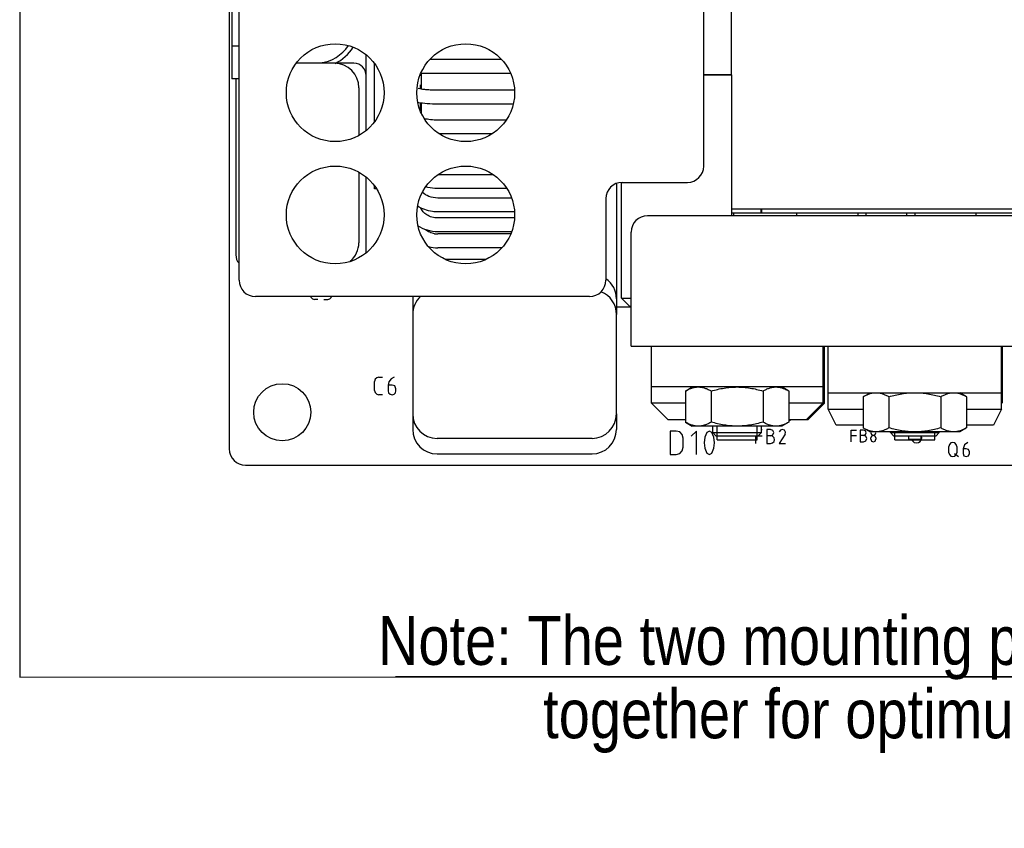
# Model space of a CAD drawing. Header units: millimetres. Extents: x 0 to 417, y 0 to 294.
# Tile 3 of 19: x 84 to 145, y 147 to 196. Entities that reach past the tile are written whole.
import ezdxf

# ---------------------------------------------------------------- set-up
doc = ezdxf.new("R2010")
doc.units = ezdxf.units.MM
for name, color, linetype in [('3105456700_MDXF_CONTINUOUS_LINE', 7, 'Continuous'), ('3110110100_MDXF_CONTINUOUS_LINE', 7, 'Continuous'), ('C5_DXF_CONTINUOUS_LINE', 7, 'Continuous'), ('C6_DXF_CONTINUOUS_LINE', 7, 'Continuous'), ('D10_DXF_CONTINUOUS_LINE', 7, 'Continuous'), ('HEAT_SINK-1_DXF_CONTINUOUS_LINE', 7, 'Continuous'), ('HEAT_SINK-2_DXF_CONTINUOUS_LINE', 7, 'Continuous'), ('L1_DXF_CONTINUOUS_LINE', 7, 'Continuous'), ('L2_BBN_DXF_CONTINUOUS_LINE', 7, 'Continuous'), ('L2_COPPER_CODXF_CONTINUOUS_LINE', 7, 'Continuous'), ('L2_CORE_DXF_CONTINUOUS_LINE', 7, 'Continuous'), ('MDS-300APB18_AA_DXF_TEXT', 7, 'Continuous'), ('MDS-300APB18DXF_CONTINUOUS_LINE', 7, 'Continuous'), ('Q5_Q6_DXF_CONTINUOUS_LINE', 7, 'Continuous')]:
    doc.layers.add(name, color=color, linetype=linetype)
doc.styles.get("Standard").update_dxf_attribs({"font": 'ARIALN.TTF'})
doc.dimstyles.get("Standard").update_dxf_attribs({"dimtxt": 0.18, "dimasz": 0.18, "dimexe": 0.18, "dimexo": 0.0625, "dimgap": 0.09, "dimtad": 0, "dimtih": 1, "dimtoh": 1, "dimdec": 4, "dimzin": 0, "dimdsep": 46, "dimtxsty": 'STANDARD', "dimcen": 0.09, "dimadec": 0, "dimazin": 0, "dimtfac": 1, "dimtdec": 4, "dimtofl": 0, "dimtmove": 0, "dimatfit": 3, "dimfxl": 1, "dimtolj": 1, "dimtzin": 0, "dimarcsym": 0})

msp = doc.modelspace()

# ---------------------------------------------------------------- linework, layer by layer
at = {"layer": '3105456700_MDXF_CONTINUOUS_LINE', "color": 7, "linetype": 'Continuous'}
for p, q in [((126.639, 171.113), (126.639, 171.513)), ((129.639, 171.113), (129.639, 171.513)), ((126.639, 171.113), (126.839, 170.913)), ((126.639, 171.113), (129.639, 171.113)), ((126.839, 170.913), (129.439, 170.913)), ((129.639, 171.113), (129.439, 170.913)), ((137.539, 171.113), (137.539, 171.163)), ((137.539, 171.113), (137.739, 170.913)), ((137.539, 171.113), (140.539, 171.113)), ((137.739, 170.913), (140.339, 170.913)), ((140.539, 171.113), (140.339, 170.913)), ((140.539, 171.113), (140.539, 171.163)), ((126.909, 170.663), (129.368, 170.663)), ((137.809, 170.663), (140.268, 170.663))]:
    msp.add_line(p, q, dxfattribs=at)
at = {"layer": '3105456700_MDXF_CONTINUOUS_LINE', "color": 2, "linetype": 'Continuous'}
for p, q in [((126.909, 170.663), (126.909, 171.513)), ((129.368, 170.663), (129.368, 171.513)), ((137.809, 170.663), (137.809, 171.163)), ((140.268, 170.663), (140.268, 171.163))]:
    msp.add_line(p, q, dxfattribs=at)
at = {"layer": '3110110100_MDXF_CONTINUOUS_LINE', "color": 7, "linetype": 'Continuous'}
for p, q in [((124.963, 173.667), (125.389, 173.913)), ((124.963, 173.667), (124.963, 171.758)), ((126.551, 173.667), (126.551, 171.758)), ((129.726, 173.667), (129.726, 171.758)), ((131.314, 173.667), (130.889, 173.913)), ((131.314, 173.667), (131.314, 171.758)), ((135.863, 173.317), (136.289, 173.563)), ((142.214, 173.317), (141.789, 173.563)), ((135.863, 173.317), (135.863, 171.408)), ((137.451, 173.317), (137.451, 171.408)), ((140.626, 173.317), (140.626, 171.408)), ((142.214, 173.317), (142.214, 171.408)), ((124.963, 171.758), (125.389, 171.513)), ((130.889, 171.513), (125.389, 171.513)), ((131.314, 171.758), (130.889, 171.513)), ((135.863, 171.408), (136.289, 171.163)), ((141.789, 171.163), (136.289, 171.163)), ((142.214, 171.408), (141.789, 171.163))]:
    msp.add_line(p, q, dxfattribs=at)
for points, knots in [([(124.963, 173.667), (125.027, 173.704), (125.154, 173.771), (125.352, 173.85), (125.554, 173.901), (125.69, 173.913), (125.757, 173.913)], [0, 0, 0, 0, 0.261643, 0.514497, 0.759595, 1, 1, 1, 1]), ([(125.757, 173.913), (125.824, 173.913), (125.961, 173.901), (126.162, 173.85), (126.36, 173.771), (126.487, 173.704), (126.551, 173.667)], [0, 0, 0, 0, 0.240405, 0.485503, 0.738357, 1, 1, 1, 1]), ([(126.551, 173.667), (126.68, 173.704), (126.94, 173.773), (127.335, 173.851), (127.736, 173.901), (128.004, 173.913), (128.139, 173.913)], [0, 0, 0, 0, 0.250012, 0.500015, 0.750009, 1, 1, 1, 1]), ([(128.139, 173.913), (128.273, 173.913), (128.542, 173.901), (128.942, 173.851), (129.337, 173.773), (129.597, 173.704), (129.726, 173.667)], [0, 0, 0, 0, 0.249991, 0.499985, 0.749988, 1, 1, 1, 1]), ([(129.726, 173.667), (129.79, 173.704), (129.917, 173.771), (130.115, 173.85), (130.317, 173.901), (130.453, 173.913), (130.52, 173.913)], [0, 0, 0, 0, 0.261643, 0.514497, 0.759594, 1, 1, 1, 1]), ([(130.52, 173.913), (130.588, 173.913), (130.724, 173.901), (130.925, 173.85), (131.123, 173.771), (131.251, 173.704), (131.314, 173.667)], [0, 0, 0, 0, 0.240406, 0.485504, 0.738358, 1, 1, 1, 1]), ([(135.863, 173.317), (135.927, 173.354), (136.054, 173.421), (136.252, 173.5), (136.454, 173.551), (136.59, 173.563), (136.657, 173.563)], [0, 0, 0, 0, 0.261643, 0.514497, 0.759595, 1, 1, 1, 1]), ([(136.657, 173.563), (136.724, 173.563), (136.861, 173.551), (137.062, 173.5), (137.26, 173.421), (137.387, 173.354), (137.451, 173.317)], [0, 0, 0, 0, 0.240405, 0.485503, 0.738357, 1, 1, 1, 1]), ([(137.451, 173.317), (137.58, 173.354), (137.84, 173.423), (138.235, 173.501), (138.636, 173.551), (138.904, 173.563), (139.039, 173.563)], [0, 0, 0, 0, 0.250012, 0.500015, 0.750009, 1, 1, 1, 1]), ([(139.039, 173.563), (139.173, 173.563), (139.442, 173.551), (139.842, 173.501), (140.237, 173.423), (140.497, 173.354), (140.626, 173.317)], [0, 0, 0, 0, 0.249991, 0.499985, 0.749988, 1, 1, 1, 1]), ([(140.626, 173.317), (140.69, 173.354), (140.817, 173.421), (141.015, 173.5), (141.217, 173.551), (141.353, 173.563), (141.42, 173.563)], [0, 0, 0, 0, 0.261643, 0.514497, 0.759594, 1, 1, 1, 1]), ([(141.42, 173.563), (141.488, 173.563), (141.624, 173.551), (141.825, 173.5), (142.023, 173.421), (142.151, 173.354), (142.214, 173.317)], [0, 0, 0, 0, 0.240406, 0.485504, 0.738358, 1, 1, 1, 1]), ([(125.757, 171.513), (125.69, 171.513), (125.554, 171.524), (125.352, 171.575), (125.154, 171.654), (125.027, 171.722), (124.963, 171.758)], [0, 0, 0, 0, 0.240405, 0.485503, 0.738357, 1, 1, 1, 1]), ([(126.551, 171.758), (126.487, 171.722), (126.36, 171.654), (126.162, 171.575), (125.961, 171.524), (125.824, 171.513), (125.757, 171.513)], [0, 0, 0, 0, 0.261643, 0.514497, 0.759595, 1, 1, 1, 1]), ([(128.139, 171.513), (128.004, 171.513), (127.736, 171.524), (127.335, 171.574), (126.94, 171.653), (126.68, 171.721), (126.551, 171.758)], [0, 0, 0, 0, 0.249991, 0.499985, 0.749988, 1, 1, 1, 1]), ([(129.726, 171.758), (129.597, 171.721), (129.337, 171.653), (128.942, 171.574), (128.542, 171.524), (128.273, 171.513), (128.139, 171.513)], [0, 0, 0, 0, 0.250012, 0.500015, 0.750009, 1, 1, 1, 1]), ([(130.52, 171.513), (130.453, 171.513), (130.317, 171.524), (130.115, 171.575), (129.917, 171.654), (129.79, 171.722), (129.726, 171.758)], [0, 0, 0, 0, 0.240406, 0.485504, 0.738358, 1, 1, 1, 1]), ([(131.314, 171.758), (131.251, 171.722), (131.123, 171.654), (130.925, 171.575), (130.724, 171.524), (130.588, 171.513), (130.52, 171.513)], [0, 0, 0, 0, 0.261643, 0.514497, 0.759594, 1, 1, 1, 1]), ([(136.657, 171.163), (136.59, 171.163), (136.454, 171.174), (136.252, 171.225), (136.054, 171.304), (135.927, 171.372), (135.863, 171.408)], [0, 0, 0, 0, 0.240405, 0.485503, 0.738357, 1, 1, 1, 1]), ([(137.451, 171.408), (137.387, 171.372), (137.26, 171.304), (137.062, 171.225), (136.861, 171.174), (136.724, 171.163), (136.657, 171.163)], [0, 0, 0, 0, 0.261643, 0.514497, 0.759595, 1, 1, 1, 1]), ([(139.039, 171.163), (138.904, 171.163), (138.636, 171.174), (138.235, 171.224), (137.84, 171.303), (137.58, 171.371), (137.451, 171.408)], [0, 0, 0, 0, 0.249991, 0.499985, 0.749988, 1, 1, 1, 1]), ([(140.626, 171.408), (140.497, 171.371), (140.237, 171.303), (139.842, 171.224), (139.442, 171.174), (139.173, 171.163), (139.039, 171.163)], [0, 0, 0, 0, 0.250012, 0.500015, 0.750009, 1, 1, 1, 1]), ([(141.42, 171.163), (141.353, 171.163), (141.217, 171.174), (141.015, 171.225), (140.817, 171.304), (140.69, 171.372), (140.626, 171.408)], [0, 0, 0, 0, 0.240406, 0.485504, 0.738358, 1, 1, 1, 1]), ([(142.214, 171.408), (142.151, 171.372), (142.023, 171.304), (141.825, 171.225), (141.624, 171.174), (141.488, 171.163), (141.42, 171.163)], [0, 0, 0, 0, 0.261643, 0.514497, 0.759594, 1, 1, 1, 1])]:
    msp.add_open_spline(points, degree=3, knots=knots, dxfattribs=at)
at = {"layer": 'C5_DXF_CONTINUOUS_LINE', "color": 7, "linetype": 'Continuous'}
for p, q in [((103.439, 193.763), (101.105, 193.763)), ((104.939, 192.263), (104.939, 189.354)), ((104.939, 187.072), (104.939, 182.763))]:
    msp.add_line(p, q, dxfattribs=at)
for centre, start, end in [((103.439, 192.263), 0, 90), ((103.439, 182.763), 310.51661, 0)]:
    msp.add_arc(centre, 1.5, start, end, dxfattribs=at)
at = {"layer": 'C6_DXF_CONTINUOUS_LINE', "color": 7, "linetype": 'Continuous'}
for p, q in [((108.239, 178.363), (108.239, 172.263)), ((120.739, 172.263), (120.739, 178.363)), ((119.239, 170.763), (109.739, 170.763))]:
    msp.add_line(p, q, dxfattribs=at)
for centre, start, end in [((109.739, 178.363), 132.76152, 180), ((119.239, 178.363), 0, 68.22191), ((109.739, 172.263), 180, 270), ((119.239, 172.263), 270, 0)]:
    msp.add_arc(centre, 1.5, start, end, dxfattribs=at)
at = {"layer": 'D10_DXF_CONTINUOUS_LINE', "color": 7, "linetype": 'Continuous'}
for p, q in [((122.889, 172.913), (122.889, 176.413)), ((133.389, 176.413), (133.389, 172.913)), ((133.389, 173.913), (122.889, 173.913)), ((123.889, 171.913), (122.889, 172.913)), ((124.963, 172.913), (122.889, 172.913)), ((133.389, 172.913), (131.314, 172.913)), ((132.389, 171.913), (133.389, 172.913)), ((123.889, 171.913), (124.963, 171.913)), ((131.314, 171.913), (132.389, 171.913))]:
    msp.add_line(p, q, dxfattribs=at)
at = {"layer": 'HEAT_SINK-1_DXF_CONTINUOUS_LINE', "color": 3, "linetype": 'Continuous'}
for p, q in [((97.589, 180.463), (97.589, 213.963)), ((126.089, 187.463), (126.089, 201.463)), ((121.089, 186.463), (125.089, 186.463)), ((120.089, 185.463), (120.089, 180.463)), ((119.089, 179.463), (98.589, 179.463))]:
    msp.add_line(p, q, dxfattribs=at)
for centre in [(103.489, 191.963), (111.489, 191.963), (103.489, 184.463), (111.489, 184.463)]:
    msp.add_circle(centre, 3, dxfattribs=at)
for centre, start, end in [((125.089, 187.463), 270, 0), ((121.089, 185.463), 90, 180), ((98.589, 180.463), 180, 270), ((119.089, 180.463), 270, 0)]:
    msp.add_arc(centre, 1, start, end, dxfattribs=at)
at = {"layer": 'HEAT_SINK-2_DXF_CONTINUOUS_LINE', "color": 3, "linetype": 'Continuous'}
for p, q in [((150.739, 184.413), (122.639, 184.413)), ((121.639, 176.413), (121.639, 183.413)), ((121.639, 176.413), (153.639, 176.413))]:
    msp.add_line(p, q, dxfattribs=at)
msp.add_arc((122.639, 183.413), 1, 90, 180, dxfattribs=at)
at = {"layer": 'L1_DXF_CONTINUOUS_LINE', "color": 7, "linetype": 'Continuous'}
for p, q in [((113.695, 193.988), (109.282, 193.988)), ((105.889, 190.176), (105.889, 193.75)), ((114.244, 193.138), (108.733, 193.138)), ((108.789, 192.175), (108.789, 193.138)), ((108.714, 192.188), (108.714, 192.436)), ((114.474, 192.111), (109.789, 192.111)), ((108.714, 190.84), (108.714, 191.327)), ((108.789, 190.682), (108.789, 191.317)), ((114.398, 191.261), (109.789, 191.261)), ((113.966, 190.28), (109.789, 190.28)), ((113.08, 189.43), (109.897, 189.43)), ((113.18, 186.934), (109.789, 186.934)), ((105.889, 186.063), (105.889, 186.25)), ((106.024, 186.063), (105.889, 186.063)), ((114.012, 186.084), (109.789, 186.084)), ((114.294, 185.502), (109.789, 185.502)), ((108.789, 184.789), (108.789, 184.871)), ((114.475, 184.652), (109.789, 184.652)), ((114.475, 184.28), (109.789, 184.28)), ((114.297, 183.43), (109.789, 183.43)), ((114.247, 183.296), (109.789, 183.296)), ((113.703, 182.446), (109.789, 182.446)), ((112.71, 181.725), (110.267, 181.725))]:
    msp.add_line(p, q, dxfattribs=at)
for centre, radius, start, end in [((109.336, 188.757), 4.318, 97.32154, 98.60684), ((109.236, 189.366), 2.851, 99.02831, 99.43554), ((109.051, 190.508), 0.776, 112.0778, 116.01147), ((109.105, 190.373), 0.921, 110.30527, 112.09891), ((109.789, 184.55), 1.254, 260.53698, 269.96914), ((109.79, 184.554), 2.108, 253.89666, 269.95418)]:
    msp.add_arc(centre, radius, start, end, dxfattribs=at)
for points, knots in [([(109.789, 192.111), (109.661, 192.111), (109.416, 192.116), (109.074, 192.137), (108.798, 192.171), (108.64, 192.201), (108.579, 192.219)], [0, 0, 0, 0, 0.314582, 0.604078, 0.842953, 1, 1, 1, 1]), ([(109.789, 191.261), (109.565, 191.261), (109.153, 191.274), (108.742, 191.317), (108.557, 191.352)], [0, 0, 0, 0, 0.543895, 1, 1, 1, 1]), ([(109.789, 190.28), (109.637, 190.28), (109.355, 190.294), (109.074, 190.338), (108.947, 190.37)], [0, 0, 0, 0, 0.535057, 1, 1, 1, 1]), ([(109.789, 186.084), (109.725, 186.084), (109.472, 186.093), (109.221, 186.133), (109.039, 186.183)], [0, 0, 0, 0, 0.252821, 1, 1, 1, 1]), ([(109.789, 185.502), (109.599, 185.502), (109.253, 185.558), (108.945, 185.738), (108.842, 185.851)], [0, 0, 0, 0, 0.554071, 1, 1, 1, 1]), ([(109.789, 184.652), (109.676, 184.652), (109.242, 184.681), (108.81, 184.826), (108.539, 185.002)], [0, 0, 0, 0, 0.25768, 1, 1, 1, 1]), ([(109.789, 184.28), (109.666, 184.28), (109.426, 184.31), (109.108, 184.443), (108.869, 184.639), (108.77, 184.807), (108.743, 184.889)], [0, 0, 0, 0, 0.287356, 0.557793, 0.796379, 1, 1, 1, 1]), ([(109.789, 183.43), (109.57, 183.43), (109.136, 183.492), (108.738, 183.68), (108.563, 183.802)], [0, 0, 0, 0, 0.506436, 1, 1, 1, 1]), ([(109.583, 183.313), (109.48, 183.33), (109.283, 183.388), (109.108, 183.497), (109.032, 183.561)], [0, 0, 0, 0, 0.512156, 1, 1, 1, 1])]:
    msp.add_open_spline(points, degree=3, knots=knots, dxfattribs=at)
at = {"layer": 'L2_BBN_DXF_CONTINUOUS_LINE', "color": 7, "linetype": 'Continuous'}
for p, q in [((129.639, 184.813), (129.639, 184.588)), ((127.789, 184.588), (146.789, 184.588)), ((127.914, 184.588), (127.914, 184.413)), ((131.789, 184.588), (131.789, 184.413)), ((135.537, 184.588), (135.537, 184.413)), ((136.051, 184.413), (136.051, 184.588)), ((138.526, 184.588), (138.526, 184.413)), ((139.04, 184.588), (139.04, 184.413)), ((142.789, 184.588), (142.789, 184.413))]:
    msp.add_line(p, q, dxfattribs=at)
at = {"layer": 'L2_COPPER_CODXF_CONTINUOUS_LINE', "color": 7, "linetype": 'Continuous'}
msp.add_line((146.789, 184.813), (127.789, 184.813), dxfattribs=at)
at = {"layer": 'L2_CORE_DXF_CONTINUOUS_LINE', "color": 7, "linetype": 'Continuous'}
for p, q in [((127.789, 193.063), (127.789, 202.463)), ((127.789, 193.063), (126.089, 193.063)), ((126.089, 193.063), (127.789, 193.063)), ((127.789, 193.063), (127.789, 184.413)), ((121.039, 179.363), (121.039, 186.458)), ((121.039, 179.363), (121.539, 178.863)), ((121.039, 179.363), (121.639, 179.363)), ((121.539, 178.863), (121.639, 178.863))]:
    msp.add_line(p, q, dxfattribs=at)
at = {"layer": 'MDS-300APB18DXF_CONTINUOUS_LINE', "color": 7, "linetype": 'Continuous'}
for p, q in [((96.989, 244.613), (96.989, 170.113)), ((97.139, 208.813), (97.139, 192.813)), ((97.589, 194.813), (97.139, 194.813)), ((105.389, 189.661), (105.389, 194.265)), ((101.139, 193.817), (101.139, 193.763)), ((104.639, 193.763), (103.439, 193.763)), ((97.589, 192.813), (97.139, 192.813)), ((97.389, 192.763), (97.389, 182.013)), ((105.389, 182.161), (105.389, 186.765)), ((120.739, 186.396), (120.739, 178.363)), ((129.589, 184.813), (129.589, 184.588)), ((101.979, 179.463), (101.989, 179.425)), ((101.989, 179.425), (102.09, 179.324)), ((103.147, 179.315), (103.238, 179.407)), ((103.238, 179.407), (103.251, 179.463)), ((102.09, 179.324), (102.219, 179.287)), ((102.43, 179.287), (102.219, 179.287)), ((102.788, 179.287), (103.027, 179.287)), ((103.027, 179.287), (103.147, 179.315)), ((108.239, 179.313), (108.239, 178.363)), ((121.639, 178.813), (120.739, 178.813)), ((133.489, 172.913), (133.489, 176.413)), ((144.389, 176.413), (144.389, 172.913)), ((105.929, 174.383), (105.893, 174.245)), ((105.893, 173.703), (105.893, 174.245)), ((106.03, 174.484), (105.929, 174.383)), ((106.168, 174.521), (106.03, 174.484)), ((106.168, 174.521), (106.379, 174.521)), ((106.783, 174.236), (106.738, 174.034)), ((106.738, 174.034), (106.738, 173.676)), ((106.976, 174.034), (106.738, 174.034)), ((106.912, 174.411), (106.783, 174.236)), ((107.096, 174.521), (106.912, 174.411)), ((107.151, 173.979), (106.976, 174.034)), ((107.215, 173.795), (107.151, 173.979)), ((105.893, 173.703), (105.929, 173.575)), ((105.929, 173.575), (106.03, 173.474)), ((106.03, 173.474), (106.168, 173.437)), ((106.379, 173.437), (106.168, 173.437)), ((106.738, 173.676), (106.765, 173.556)), ((106.765, 173.556), (106.857, 173.465)), ((106.857, 173.465), (106.976, 173.437)), ((106.976, 173.437), (107.096, 173.465)), ((107.096, 173.465), (107.178, 173.556)), ((107.178, 173.556), (107.215, 173.676)), ((107.215, 173.676), (107.215, 173.795)), ((132.489, 171.913), (133.489, 172.913)), ((108.239, 172.263), (108.239, 171.313)), ((120.739, 172.263), (120.739, 171.313)), ((132.389, 171.913), (132.489, 171.913)), ((124.04, 171.214), (124.04, 169.773)), ((124.398, 171.214), (124.04, 171.214)), ((124.619, 171.159), (124.398, 171.214)), ((124.775, 170.994), (124.619, 171.159)), ((124.839, 170.774), (124.775, 170.994)), ((125.638, 171.214), (125.317, 170.893)), ((125.638, 169.773), (125.638, 171.214)), ((126.272, 171.132), (126.152, 170.829)), ((126.437, 171.214), (126.272, 171.132)), ((126.593, 171.132), (126.437, 171.214)), ((126.713, 170.829), (126.593, 171.132)), ((129.284, 170.443), (129.284, 170.913)), ((129.439, 170.921), (129.67, 170.921)), ((129.639, 171.306), (129.67, 171.306)), ((130.193, 171.306), (129.955, 171.306)), ((129.955, 171.306), (129.955, 170.443)), ((130.193, 170.921), (129.955, 170.921)), ((130.331, 171.251), (130.193, 171.306)), ((130.193, 170.921), (130.331, 170.976)), ((130.313, 170.893), (130.193, 170.921)), ((130.386, 171.113), (130.331, 171.251)), ((130.331, 170.976), (130.386, 171.113)), ((130.79, 171.27), (130.717, 171.159)), ((131.075, 171.012), (130.717, 170.443)), ((130.91, 171.306), (130.79, 171.27)), ((131.038, 171.26), (130.91, 171.306)), ((131.103, 171.141), (131.038, 171.26)), ((131.075, 171.012), (131.103, 171.141)), ((135.134, 171.27), (135.456, 171.27)), ((135.134, 170.544), (135.134, 171.27)), ((135.134, 170.948), (135.456, 170.948)), ((135.897, 171.27), (135.695, 171.27)), ((135.695, 171.27), (135.695, 170.544)), ((135.897, 170.948), (135.695, 170.948)), ((136.007, 171.224), (135.897, 171.27)), ((135.897, 170.948), (136.007, 170.994)), ((136.034, 170.893), (135.897, 170.948)), ((136.053, 171.104), (136.007, 171.224)), ((136.007, 170.994), (136.053, 171.104)), ((136.36, 171.163), (136.337, 171.104)), ((136.337, 171.104), (136.383, 170.994)), ((136.383, 170.994), (136.604, 170.902)), ((136.383, 170.902), (136.604, 170.994)), ((136.604, 170.994), (136.65, 171.104)), ((136.65, 171.104), (136.631, 171.153)), ((124.839, 170.213), (124.839, 170.774)), ((126.152, 170.829), (126.116, 170.498)), ((126.116, 170.498), (126.152, 170.168)), ((126.749, 170.498), (126.713, 170.829)), ((126.713, 170.168), (126.749, 170.498)), ((129.955, 170.443), (130.193, 170.443)), ((130.193, 170.443), (130.313, 170.48)), ((130.405, 170.801), (130.313, 170.893)), ((130.313, 170.48), (130.405, 170.562)), ((130.432, 170.682), (130.405, 170.801)), ((130.405, 170.562), (130.432, 170.682)), ((130.717, 170.443), (131.103, 170.443)), ((135.695, 170.544), (135.897, 170.544)), ((135.897, 170.544), (136.034, 170.608)), ((136.09, 170.746), (136.034, 170.893)), ((136.034, 170.608), (136.09, 170.746)), ((136.383, 170.902), (136.337, 170.792)), ((136.337, 170.709), (136.337, 170.792)), ((136.337, 170.709), (136.383, 170.599)), ((136.383, 170.599), (136.494, 170.544)), ((136.494, 170.544), (136.604, 170.599)), ((136.65, 170.792), (136.604, 170.902)), ((136.604, 170.599), (136.65, 170.709)), ((136.65, 170.792), (136.65, 170.709)), ((141.168, 170.388), (141.132, 170.269)), ((141.251, 170.48), (141.168, 170.388)), ((141.379, 170.507), (141.251, 170.48)), ((141.499, 170.48), (141.379, 170.507)), ((141.582, 170.388), (141.499, 170.48)), ((141.618, 170.269), (141.582, 170.388)), ((142.087, 170.36), (141.995, 170.122)), ((142.289, 170.507), (142.087, 170.36)), ((109.739, 169.813), (119.239, 169.813)), ((124.04, 169.773), (124.398, 169.773)), ((124.398, 169.773), (124.619, 169.837)), ((124.619, 169.837), (124.775, 169.993)), ((124.775, 169.993), (124.839, 170.213)), ((126.152, 170.168), (126.272, 169.855)), ((126.272, 169.855), (126.437, 169.773)), ((126.437, 169.773), (126.593, 169.855)), ((126.593, 169.855), (126.713, 170.168)), ((141.132, 169.883), (141.132, 170.269)), ((141.132, 169.883), (141.168, 169.763)), ((141.168, 169.763), (141.251, 169.672)), ((141.471, 169.837), (141.71, 169.644)), ((141.499, 169.672), (141.582, 169.763)), ((141.582, 169.763), (141.618, 169.883)), ((141.618, 170.269), (141.618, 169.883)), ((142.188, 170.122), (141.995, 170.122)), ((141.995, 170.122), (141.995, 169.837)), ((141.995, 169.837), (142.05, 169.699)), ((142.335, 170.076), (142.188, 170.122)), ((142.325, 169.699), (142.381, 169.837)), ((142.381, 169.929), (142.335, 170.076)), ((142.381, 169.837), (142.381, 169.929)), ((97.989, 169.113), (223.289, 169.113)), ((141.251, 169.672), (141.379, 169.644)), ((141.379, 169.644), (141.499, 169.672)), ((142.05, 169.699), (142.188, 169.644)), ((142.188, 169.644), (142.325, 169.699))]:
    msp.add_line(p, q, dxfattribs=at)
msp.add_circle((100.239, 172.363), 1.75, dxfattribs=at)
for centre, radius, start, end in [((102.239, 196.263), 2.5, 277.30002, 325.54789), ((102.239, 196.263), 2.8, 296.44323, 327.1715), ((104.639, 193.013), 0.75, 360, 90), ((98.139, 182.013), 0.75, 180, 222.82546), ((119.239, 179.313), 1.5, 360, 55.48132), ((109.739, 179.313), 1.5, 174.26082, 180), ((130.739, 173.613), 1.85, 288, 293.21478), ((109.739, 171.313), 1.5, 180, 270), ((119.239, 171.313), 1.5, 270, 0), ((139.139, 170.813), 0.325, 201.74939, 19.28571), ((139.139, 170.813), 0.325, 201.67292, 201.74939), ((97.989, 170.113), 1, 180, 270)]:
    msp.add_arc(centre, radius, start, end, dxfattribs=at)
at = {"layer": 'Q5_Q6_DXF_CONTINUOUS_LINE', "color": 7, "linetype": 'Continuous'}
for p, q in [((133.714, 172.563), (133.714, 176.413)), ((144.364, 172.563), (144.364, 176.413)), ((133.714, 173.563), (144.364, 173.563)), ((134.214, 171.563), (133.714, 172.563)), ((133.714, 172.563), (135.863, 172.563)), ((142.214, 172.563), (144.364, 172.563)), ((144.364, 172.563), (143.864, 171.563)), ((135.863, 171.563), (134.214, 171.563)), ((143.864, 171.563), (142.214, 171.563)), ((138.664, 170.693), (138.664, 170.913)), ((139.414, 170.913), (139.414, 170.693)), ((139.414, 170.693), (138.664, 170.693))]:
    msp.add_line(p, q, dxfattribs=at)

# ---------------------------------------------------------------- texts
at = {"layer": 'MDS-300APB18_AA_DXF_TEXT', "color": 2, "linetype": 'Continuous', "insert": (145.751, 159.871), "char_height": 3, "width": 80.45149, "attachment_point": 2, "line_spacing_factor": 0.9}
msp.add_mtext('Note: The two mounting points should be connected \\Ptogether for optimum EMI performance', dxfattribs=at)

# ---------------------------------------------------------------- leaders
at = {"layer": 'MDS-300APB18_AA_DXF_TEXT', "color": 2, "linetype": 'Continuous', "annotation_type": 0, "has_hookline": 1, "text_width": 78.788}
for points, hookline_direction in [([(98.489, 242.363), (84.134, 242.341), (84.134, 156.119), (107.189, 156.13)], 0), ([(221.039, 170.613), (221.15, 156.13), (186.067, 156.13)], 1)]:
    msp.add_leader(points, dimstyle='Standard', override={"dimtad": 1}, dxfattribs=dict(at, hookline_direction=hookline_direction))

doc.saveas('drawing.dxf')
